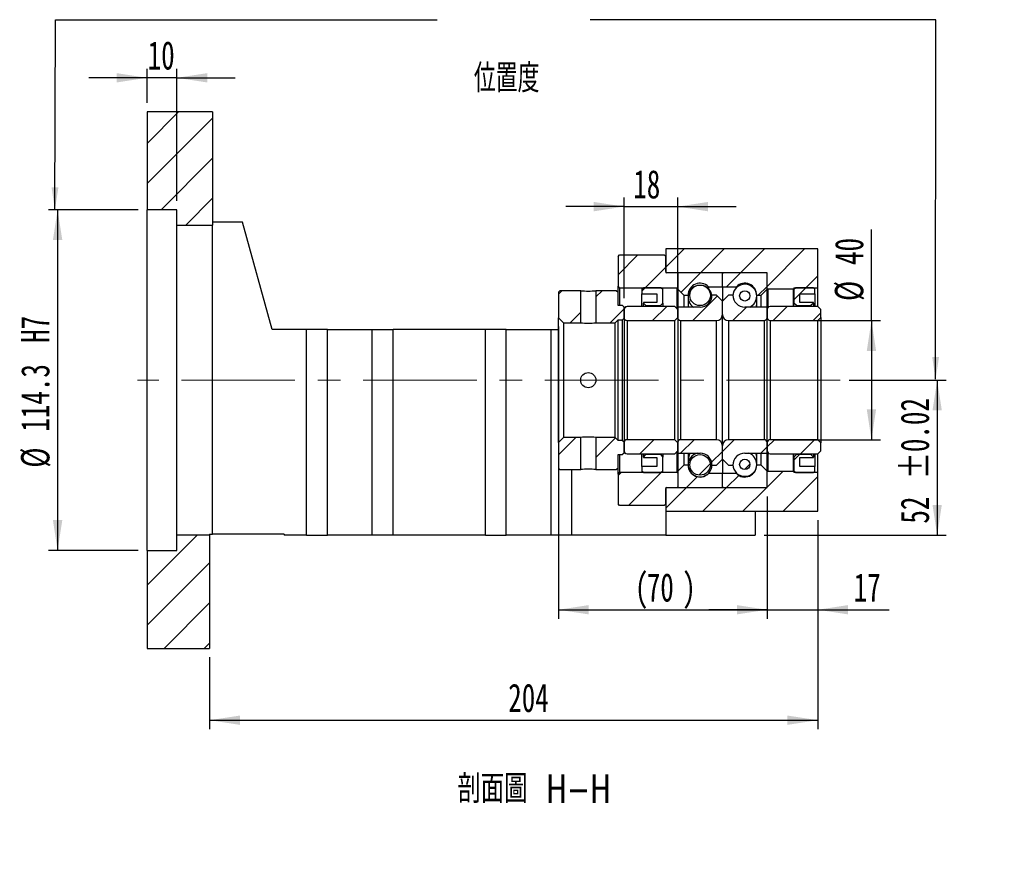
# Model space of a CAD drawing. Header units: millimetres. Extents: x 20 to 287, y 0 to 208.
# Tile 4 of 5: x 177 to 287, y 0 to 93. Entities that reach past the tile are written whole.
import ezdxf

# ---------------------------------------------------------------- set-up
doc = ezdxf.new("R2010")
doc.units = ezdxf.units.MM
doc.linetypes.add('CENTERX2', pattern=[20.32, 12.7, -2.54, 2.54, -2.54])
doc.layers.add('圖層0', color=7, linetype='Continuous')
doc.styles.add('SLDTEXTSTYLE0', font='TXT', dxfattribs={"width": 0.7})
doc.styles.add('SLDTEXTSTYLE1', font='TXT', dxfattribs={"width": 0.7, "bigfont": 'bigfont'})
doc.styles.add('SLDTEXTSTYLE4', font='TXT', dxfattribs={"width": 0.75, "bigfont": 'bigfont'})
doc.dimstyles.new('SLDDIMSTYLE3', dxfattribs={"dimtxt": 3.389974, "dimasz": 2.5, "dimexe": 0, "dimexo": 0.0625, "dimgap": 0.847493, "dimtad": 1, "dimlfac": 3, "dimrnd": 1e-09, "dimzin": 12, "dimdsep": 46, "dimtxsty": 'SLDTEXTSTYLE0', "dimsah": 1, "dimcen": 0.09, "dimadec": 0, "dimazin": 3, "dimtfac": 1, "dimtofl": 0, "dimtmove": 0, "dimatfit": 3, "dimfxl": 0, "dimfrac": 2, "dimtolj": 1, "dimtzin": 12, "dimarcsym": 0})
doc.dimstyles.new('SLDDIMSTYLE4', dxfattribs={"dimtxt": 3.389974, "dimasz": 2.5, "dimexe": 0, "dimexo": 0.0625, "dimgap": 0.847493, "dimtad": 1, "dimlfac": 3, "dimrnd": 1e-09, "dimzin": 12, "dimdsep": 46, "dimtxsty": 'SLDTEXTSTYLE0', "dimsah": 1, "dimcen": 0.09, "dimadec": 0, "dimazin": 3, "dimtfac": 1, "dimtmove": 0, "dimatfit": 0, "dimfxl": 0, "dimfrac": 2, "dimtolj": 1, "dimtzin": 12, "dimarcsym": 0})
doc.dimstyles.new('SLDDIMSTYLE5', dxfattribs={"dimtxt": 3.389974, "dimasz": 2.5, "dimexe": 0, "dimexo": 0.0625, "dimgap": 0.847493, "dimtad": 1, "dimdec": 1, "dimlfac": 3, "dimrnd": 1e-09, "dimzin": 12, "dimdsep": 46, "dimtxsty": 'SLDTEXTSTYLE0', "dimsah": 1, "dimcen": 0.09, "dimadec": 0, "dimazin": 3, "dimtfac": 1, "dimtdec": 1, "dimtofl": 0, "dimtmove": 0, "dimatfit": 3, "dimfxl": 0, "dimfrac": 2, "dimtolj": 1, "dimarcsym": 0})
doc.dimstyles.new('SLDDIMSTYLE6', dxfattribs={"dimtxt": 3.389974, "dimasz": 2.5, "dimexe": 0, "dimexo": 0.0625, "dimgap": 0.847493, "dimtad": 1, "dimlfac": 3, "dimrnd": 1e-09, "dimzin": 12, "dimdsep": 46, "dimtxsty": 'SLDTEXTSTYLE0', "dimsah": 1, "dimcen": 0.09, "dimadec": 0, "dimazin": 3, "dimtol": 1, "dimtp": 0.02, "dimtm": 0.02, "dimtfac": 1, "dimtofl": 0, "dimtmove": 0, "dimatfit": 3, "dimfxl": 0, "dimfrac": 2, "dimtolj": 1, "dimarcsym": 0})

# ---------------------------------------------------------------- blocks, each defined once
blk = doc.blocks.new('_D_12')
at = {"layer": '圖層0', "color": 7}
for p, q in [((191.53, 83.82), (191.53, 87.62)), ((194.87, 72.87), (194.87, 87.62)), ((191.53, 86.62), (185.02, 86.62)), ((194.87, 86.62), (191.53, 86.62)), ((194.87, 86.62), (201.39, 86.62))]:
    blk.add_line(p, q, dxfattribs=at)
for points in [[(191.53, 86.62), (188.14, 87.14), (188.14, 86.1)], [(194.87, 86.62), (198.26, 86.1), (198.26, 87.14)]]:
    blk.add_solid(points, dxfattribs=at)
at = {"layer": '圖層0', "color": 7, "insert": (191.6, 90.72), "char_height": 3.175, "attachment_point": 1, "style": 'SLDTEXTSTYLE0'}
blk.add_mtext('10', dxfattribs=at)
blk = doc.blocks.new('_D_13')
at = {"layer": '圖層0', "color": 7}
for p, q in [((190.53, 71.87), (180.53, 71.87)), ((181.53, 71.87), (181.53, 33.77)), ((190.53, 33.77), (180.53, 33.77))]:
    blk.add_line(p, q, dxfattribs=at)
for points in [[(181.53, 71.87), (181.01, 68.48), (182.06, 68.48)], [(181.53, 33.77), (182.06, 37.16), (181.01, 37.16)]]:
    blk.add_solid(points, dxfattribs=at)
at = {"layer": '圖層0', "color": 7, "char_height": 3.175, "attachment_point": 1, "rotation": 90, "style": 'SLDTEXTSTYLE0'}
for s, insert in [('H7', (177.44, 56.98)), ('114.3', (177.44, 47.05)), ('%%c', (177.44, 43.03))]:
    blk.add_mtext(s, dxfattribs=dict(at, insert=insert))
blk = doc.blocks.new('_D_14')
at = {"layer": '圖層0', "color": 7}
for p, q in [((266.53, 37.15), (266.53, 13.79)), ((198.53, 21.82), (198.53, 13.79)), ((198.53, 14.79), (266.53, 14.79))]:
    blk.add_line(p, q, dxfattribs=at)
for points in [[(198.53, 14.79), (201.92, 14.27), (201.92, 15.31)], [(266.53, 14.79), (263.14, 15.31), (263.14, 14.27)]]:
    blk.add_solid(points, dxfattribs=at)
at = {"layer": '圖層0', "color": 7, "insert": (231.92, 18.88), "char_height": 3.175, "attachment_point": 1, "style": 'SLDTEXTSTYLE0'}
blk.add_mtext('204', dxfattribs=at)
blk = doc.blocks.new('_D_15')
at = {"layer": '圖層0', "color": 7}
for p, q in [((237.53, 58.8), (237.53, 26.14)), ((260.87, 39.82), (260.87, 26.14)), ((237.53, 27.14), (260.87, 27.14))]:
    blk.add_line(p, q, dxfattribs=at)
for points in [[(237.53, 27.14), (240.92, 26.62), (240.92, 27.66)], [(260.87, 27.14), (257.48, 27.66), (257.48, 26.62)]]:
    blk.add_solid(points, dxfattribs=at)
at = {"layer": '圖層0', "color": 7, "attachment_point": 1, "style": 'SLDTEXTSTYLE0'}
for s, insert, char_height in [('(', (246.08, 31.23), 3.17), ('70', (247.41, 31.23), 3.175), (')', (251.38, 31.23), 3.17)]:
    blk.add_mtext(s, dxfattribs=dict(at, insert=insert, char_height=char_height))
blk = doc.blocks.new('_D_16')
at = {"layer": '圖層0', "color": 7}
for p, q in [((260.87, 39.82), (260.87, 26.14)), ((266.53, 37.15), (266.53, 26.14)), ((260.87, 27.14), (254.35, 27.14)), ((260.87, 27.14), (266.53, 27.14)), ((266.53, 27.14), (274.52, 27.14))]:
    blk.add_line(p, q, dxfattribs=at)
for points in [[(260.87, 27.14), (257.48, 27.66), (257.48, 26.62)], [(266.53, 27.14), (269.92, 26.62), (269.92, 27.66)]]:
    blk.add_solid(points, dxfattribs=at)
at = {"layer": '圖層0', "color": 7, "insert": (270.54, 31.23), "char_height": 3.175, "attachment_point": 1, "style": 'SLDTEXTSTYLE0'}
blk.add_mtext('17', dxfattribs=at)
blk = doc.blocks.new('_D_17')
at = {"layer": '圖層0', "color": 7}
for p, q in [((272.53, 59.48), (272.53, 69.67)), ((261.53, 59.48), (273.53, 59.48)), ((272.53, 59.48), (272.53, 46.15)), ((261.53, 46.15), (273.53, 46.15))]:
    blk.add_line(p, q, dxfattribs=at)
for points in [[(272.53, 59.48), (272.01, 56.09), (273.05, 56.09)], [(272.53, 46.15), (273.05, 49.54), (272.01, 49.54)]]:
    blk.add_solid(points, dxfattribs=at)
at = {"layer": '圖層0', "color": 7, "char_height": 3.175, "attachment_point": 1, "rotation": 90, "style": 'SLDTEXTSTYLE0'}
for s, insert in [('40', (268.44, 65.69)), ('%%c', (268.44, 61.67))]:
    blk.add_mtext(s, dxfattribs=dict(at, insert=insert))
blk = doc.blocks.new('_D_18')
at = {"layer": '圖層0', "color": 7}
for p, q in [((270.04, 52.82), (280.88, 52.82)), ((279.88, 52.82), (279.88, 35.48)), ((260.53, 35.48), (280.88, 35.48))]:
    blk.add_line(p, q, dxfattribs=at)
for points in [[(279.88, 52.82), (279.36, 49.43), (280.4, 49.43)], [(279.88, 35.48), (280.4, 38.87), (279.36, 38.87)]]:
    blk.add_solid(points, dxfattribs=at)
at = {"layer": '圖層0', "color": 7, "char_height": 3.175, "attachment_point": 1, "rotation": 90, "style": 'SLDTEXTSTYLE0'}
for s, insert in [('±0.02', (275.79, 41.74)), ('52', (275.79, 36.77))]:
    blk.add_mtext(s, dxfattribs=dict(at, insert=insert))
blk = doc.blocks.new('_D_19')
at = {"layer": '圖層0', "color": 7}
for p, q in [((244.87, 61.98), (244.87, 73.22)), ((250.87, 61.98), (250.87, 73.22)), ((244.87, 72.22), (238.35, 72.22)), ((244.87, 72.22), (250.87, 72.22)), ((250.87, 72.22), (257.39, 72.22))]:
    blk.add_line(p, q, dxfattribs=at)
for points in [[(244.87, 72.22), (241.48, 72.74), (241.48, 71.69)], [(250.87, 72.22), (254.26, 71.69), (254.26, 72.74)]]:
    blk.add_solid(points, dxfattribs=at)
at = {"layer": '圖層0', "color": 7, "insert": (245.9, 76.31), "char_height": 3.175, "attachment_point": 1, "style": 'SLDTEXTSTYLE0'}
blk.add_mtext('18', dxfattribs=at)

msp = doc.modelspace()

# ---------------------------------------------------------------- hatches: boundary and pattern name
at = {"layer": '圖層0', "linetype": 'Continuous', "lineweight": 18}
h = msp.add_hatch(dxfattribs=at)
h.set_pattern_fill('ANSI31', color=256, style=0)
h.paths.add_polyline_path([(198.8683, 70.1487), (198.8683, 82.8154), (191.535, 82.8154), (191.535, 71.8654), (194.8683, 71.8654), (194.8683, 70.1487)], flags=0)
h = msp.add_hatch(dxfattribs=at)
h.set_pattern_fill('ANSI31', color=256, style=0)
h.paths.add_polyline_path([(260.8683, 64.8154), (260.8683, 63.0487), (260.935, 62.9821), (263.8016, 62.9821), (263.8683, 63.0487), (263.8683, 63.1487), (266.535, 63.1487), (266.535, 67.4821), (249.535, 67.4821), (249.535, 64.8154)], flags=0)
h = msp.add_hatch(dxfattribs=at)
h.set_pattern_fill('ANSI31', color=256, style=0)
edge = h.paths.add_edge_path(flags=0)
edge.add_line((244.3683, 66.8154), (244.2016, 66.6487))
edge.add_line((244.2016, 66.6487), (244.2016, 63.3154))
edge.add_line((244.2016, 63.3154), (244.3683, 63.1487))
edge.add_line((244.3683, 63.1487), (250.8183, 63.1487))
edge.add_line((250.8183, 63.1487), (250.9183, 63.2487))
edge.add_line((250.9183, 63.2487), (250.9183, 64.7154))
edge.add_line((250.9183, 64.7154), (250.8183, 64.8154))
edge.add_line((250.8183, 64.8154), (249.6683, 64.8154))
edge.add_arc((249.6683, 64.9487), 0.1333, 180, 270, ccw=False)
edge.add_line((249.535, 64.9487), (249.535, 66.6487))
edge.add_line((249.535, 66.6487), (249.3683, 66.8154))
edge.add_line((249.3683, 66.8154), (244.3683, 66.8154))
h = msp.add_hatch(dxfattribs=at)
h.set_pattern_fill('ANSI31', color=256, style=0)
edge = h.paths.add_edge_path(flags=0)
edge.add_line((255.7683, 64.8154), (250.9683, 64.8154))
edge.add_arc((250.9683, 64.7154), 0.1, 90, 180)
edge.add_line((250.8683, 64.7154), (250.8683, 62.9821))
edge.add_line((250.8683, 62.9821), (251.535, 62.3154))
edge.add_line((251.535, 62.3154), (252.035, 62.3154))
edge.add_arc((253.3683, 62.3154), 1.3333, 45.438688, 180, ccw=False)
edge.add_line((254.3039, 63.2654), (255.8683, 63.2654))
edge.add_line((255.8683, 63.2654), (255.8683, 64.7154))
edge.add_arc((255.7683, 64.7154), 0.1, 0, 90)
h = msp.add_hatch(dxfattribs=at)
h.set_pattern_fill('ANSI31', color=256, style=0)
edge = h.paths.add_edge_path(flags=0)
edge.add_line((260.8683, 62.9821), (260.8683, 64.7154))
edge.add_arc((260.7683, 64.7154), 0.1, 0, 90)
edge.add_line((260.7683, 64.8154), (255.9683, 64.8154))
edge.add_arc((255.9683, 64.7154), 0.1, 90, 180)
edge.add_line((255.8683, 64.7154), (255.8683, 63.2654))
edge.add_line((255.8683, 63.2654), (257.4327, 63.2654))
edge.add_arc((258.3683, 62.3154), 1.3333, 0, 134.561312, ccw=False)
edge.add_line((259.7016, 62.3154), (260.2016, 62.3154))
edge.add_line((260.2016, 62.3154), (260.8683, 62.9821))
h = msp.add_hatch(dxfattribs=at)
h.set_pattern_fill('ANSI31', color=256, style=0)
h.paths.add_polyline_path([(237.7016, 62.8154), (237.535, 62.6487), (237.535, 59.7987), (238.1016, 59.2321), (240.0183, 59.2321), (240.0183, 62.8154)], flags=0)
h = msp.add_hatch(dxfattribs=at)
h.set_pattern_fill('ANSI31', color=256, style=0)
h.paths.add_polyline_path([(244.8683, 60.982), (244.7016, 61.1487), (244.2016, 61.1487), (244.2016, 62.6487), (244.035, 62.8154), (241.7183, 62.8154), (241.7183, 59.2321), (243.8683, 59.2321), (244.2016, 59.5654), (244.7016, 59.5654), (244.8683, 59.732)], flags=0)
h = msp.add_hatch(dxfattribs=at)
h.set_pattern_fill('ANSI31', color=256, style=0)
h.paths.add_polyline_path([(248.535, 62.482), (248.535, 61.4821), (247.035, 61.4821), (247.035, 61.4154), (247.3016, 61.1487), (248.935, 61.1487), (249.2016, 61.4154), (249.2016, 62.9821), (249.035, 63.1487), (247.035, 63.1487), (246.8683, 62.9821), (246.8683, 62.482)], flags=0)
h = msp.add_hatch(dxfattribs=at)
h.set_pattern_fill('ANSI31', color=256, style=0)
edge = h.paths.add_edge_path(flags=0)
edge.add_arc((253.3683, 62.2912), 1.1484, 0, 360)
h = msp.add_hatch(dxfattribs=at)
h.set_pattern_fill('ANSI31', color=256, style=0)
edge = h.paths.add_edge_path(flags=0)
edge.add_arc((258.3683, 62.239), 0.5771, 0, 360)
h = msp.add_hatch(dxfattribs=at)
h.set_pattern_fill('ANSI31', color=256, style=0)
h.paths.add_polyline_path([(266.035, 61.4154), (266.035, 61.4821), (264.535, 61.4821), (264.535, 62.482), (266.2016, 62.482), (266.2016, 62.9821), (266.035, 63.1487), (264.035, 63.1487), (263.8683, 62.9821), (263.8683, 61.4154), (264.135, 61.1487), (265.7683, 61.1487)], flags=0)
h = msp.add_hatch(dxfattribs=at)
h.set_pattern_fill('ANSI31', color=256, style=0)
edge = h.paths.add_edge_path(flags=0)
edge.add_line((255.8683, 60.1487), (255.8683, 61.6487))
edge.add_line((255.8683, 61.6487), (255.2016, 62.3154))
edge.add_line((255.2016, 62.3154), (254.7016, 62.3154))
edge.add_arc((253.3683, 62.3154), 1.3333, 270, 360, ccw=False)
edge.add_line((253.3683, 60.9821), (250.8683, 60.982))
edge.add_line((250.8683, 60.982), (250.8683, 59.8154))
edge.add_arc((251.2016, 59.8154), 0.3333, 180, 270)
edge.add_line((251.2016, 59.4821), (255.2016, 59.4821))
edge.add_arc((255.2016, 60.1487), 0.6667, 270, 360)
h = msp.add_hatch(dxfattribs=at)
h.set_pattern_fill('ANSI31', color=256, style=0)
edge = h.paths.add_edge_path(flags=0)
edge.add_line((257.035, 62.3154), (256.535, 62.3154))
edge.add_line((256.535, 62.3154), (255.8683, 61.6487))
edge.add_line((255.8683, 61.6487), (255.8683, 60.1487))
edge.add_arc((256.535, 60.1487), 0.6667, 180, 270)
edge.add_line((256.535, 59.4821), (260.535, 59.4821))
edge.add_arc((260.535, 59.8154), 0.3333, 270, 360)
edge.add_line((260.8683, 59.8154), (260.8683, 60.9821))
edge.add_line((260.8683, 60.9821), (258.3683, 60.9821))
edge.add_arc((258.3683, 62.3154), 1.3333, 180, 270, ccw=False)
h = msp.add_hatch(dxfattribs=at)
h.set_pattern_fill('ANSI31', color=256, style=0)
edge = h.paths.add_edge_path(flags=0)
edge.add_line((250.535, 59.4821), (250.8683, 59.8154))
edge.add_line((250.8683, 59.8154), (250.8683, 60.7154))
edge.add_line((250.8683, 60.7154), (250.535, 61.0487))
edge.add_line((250.535, 61.0487), (245.2016, 61.0487))
edge.add_arc((245.2016, 60.7154), 0.3333, 90, 180)
edge.add_line((244.8683, 60.7154), (244.8683, 59.8154))
edge.add_arc((245.2016, 59.8154), 0.3333, 180, 270)
edge.add_line((245.2016, 59.4821), (250.535, 59.4821))
h = msp.add_hatch(dxfattribs=at)
h.set_pattern_fill('ANSI31', color=256, style=0)
edge = h.paths.add_edge_path(flags=0)
edge.add_line((266.535, 59.4821), (266.8683, 59.8154))
edge.add_line((266.8683, 59.8154), (266.8683, 60.7154))
edge.add_line((266.8683, 60.7154), (266.535, 61.0487))
edge.add_line((266.535, 61.0487), (261.2016, 61.0487))
edge.add_arc((261.2016, 60.7154), 0.3333, 90, 180)
edge.add_line((260.8683, 60.7154), (260.8683, 59.8154))
edge.add_arc((261.2016, 59.8154), 0.3333, 180, 270)
edge.add_line((261.2016, 59.4821), (266.535, 59.4821))
h = msp.add_hatch(dxfattribs=at)
h.set_pattern_fill('ANSI31', color=256, style=0)
h.paths.add_polyline_path([(237.535, 42.9821), (237.7016, 42.8154), (240.0183, 42.8154), (240.0183, 46.3987), (238.1016, 46.3987), (237.535, 45.832)], flags=0)
h = msp.add_hatch(dxfattribs=at)
h.set_pattern_fill('ANSI31', color=256, style=0)
h.paths.add_polyline_path([(244.2016, 42.9821), (244.2016, 44.4821), (244.7016, 44.4821), (244.8683, 44.6487), (244.8683, 45.8987), (244.7016, 46.0654), (244.2016, 46.0654), (243.8683, 46.3987), (241.7183, 46.3987), (241.7183, 42.8154), (244.035, 42.8154)], flags=0)
h = msp.add_hatch(dxfattribs=at)
h.set_pattern_fill('ANSI31', color=256, style=0)
edge = h.paths.add_edge_path(flags=0)
edge.add_line((250.8683, 45.8154), (250.535, 46.1487))
edge.add_line((250.535, 46.1487), (245.2016, 46.1487))
edge.add_arc((245.2016, 45.8154), 0.3333, 90, 180)
edge.add_line((244.8683, 45.8154), (244.8683, 44.9154))
edge.add_arc((245.2016, 44.9154), 0.3333, 180, 270)
edge.add_line((245.2016, 44.5821), (250.535, 44.5821))
edge.add_line((250.535, 44.5821), (250.8683, 44.9154))
edge.add_line((250.8683, 44.9154), (250.8683, 45.8154))
h = msp.add_hatch(dxfattribs=at)
h.set_pattern_fill('ANSI31', color=256, style=0)
edge = h.paths.add_edge_path(flags=0)
edge.add_line((254.7016, 43.3154), (255.2016, 43.3154))
edge.add_line((255.2016, 43.3154), (255.8683, 43.9821))
edge.add_line((255.8683, 43.9821), (255.8683, 45.4821))
edge.add_arc((255.2016, 45.4821), 0.6667, 0, 90)
edge.add_line((255.2016, 46.1487), (251.2016, 46.1487))
edge.add_arc((251.2016, 45.8154), 0.3333, 90, 180)
edge.add_line((250.8683, 45.8154), (250.8683, 44.6487))
edge.add_line((250.8683, 44.6487), (253.3683, 44.6487))
edge.add_arc((253.3683, 43.3154), 1.3333, 0, 90, ccw=False)
h = msp.add_hatch(dxfattribs=at)
h.set_pattern_fill('ANSI31', color=256, style=0)
edge = h.paths.add_edge_path(flags=0)
edge.add_line((255.8683, 45.4821), (255.8683, 43.9821))
edge.add_line((255.8683, 43.9821), (256.535, 43.3154))
edge.add_line((256.535, 43.3154), (257.035, 43.3154))
edge.add_arc((258.3683, 43.3154), 1.3333, 90, 180, ccw=False)
edge.add_line((258.3683, 44.6487), (260.8683, 44.6487))
edge.add_line((260.8683, 44.6487), (260.8683, 45.8154))
edge.add_arc((260.535, 45.8154), 0.3333, 0, 90)
edge.add_line((260.535, 46.1487), (256.535, 46.1487))
edge.add_arc((256.535, 45.4821), 0.6667, 90, 180)
h = msp.add_hatch(dxfattribs=at)
h.set_pattern_fill('ANSI31', color=256, style=0)
edge = h.paths.add_edge_path(flags=0)
edge.add_line((266.8683, 45.8154), (266.535, 46.1487))
edge.add_line((266.535, 46.1487), (261.2016, 46.1487))
edge.add_arc((261.2016, 45.8154), 0.3333, 90, 180)
edge.add_line((260.8683, 45.8154), (260.8683, 44.9154))
edge.add_arc((261.2016, 44.9154), 0.3333, 180, 270)
edge.add_line((261.2016, 44.5821), (266.535, 44.5821))
edge.add_line((266.535, 44.5821), (266.8683, 44.9154))
edge.add_line((266.8683, 44.9154), (266.8683, 45.8154))
h = msp.add_hatch(dxfattribs=at)
h.set_pattern_fill('ANSI31', color=256, style=0)
h.paths.add_polyline_path([(247.035, 44.2154), (247.035, 44.1487), (248.535, 44.1487), (248.535, 43.1487), (246.8683, 43.1487), (246.8683, 42.6487), (247.035, 42.4821), (249.035, 42.4821), (249.2016, 42.6487), (249.2016, 44.2154), (248.935, 44.4821), (247.3016, 44.4821)], flags=0)
h = msp.add_hatch(dxfattribs=at)
h.set_pattern_fill('ANSI31', color=256, style=0)
edge = h.paths.add_edge_path(flags=0)
edge.add_arc((253.3683, 43.3396), 1.1484, 0, 360)
h = msp.add_hatch(dxfattribs=at)
h.set_pattern_fill('ANSI31', color=256, style=0)
h.paths.add_polyline_path([(264.535, 43.1487), (264.535, 44.1487), (266.035, 44.1487), (266.035, 44.2154), (265.7683, 44.4821), (264.135, 44.4821), (263.8683, 44.2154), (263.8683, 42.6487), (264.035, 42.4821), (266.035, 42.4821), (266.2016, 42.6487), (266.2016, 43.1487)], flags=0)
h = msp.add_hatch(dxfattribs=at)
h.set_pattern_fill('ANSI31', color=256, style=0)
edge = h.paths.add_edge_path(flags=0)
edge.add_line((250.8683, 42.6487), (250.8683, 40.9154))
edge.add_arc((250.9683, 40.9154), 0.1, 180, 270)
edge.add_line((250.9683, 40.8154), (255.7683, 40.8154))
edge.add_arc((255.7683, 40.9154), 0.1, 270, 360)
edge.add_line((255.8683, 40.9154), (255.8683, 42.3654))
edge.add_line((255.8683, 42.3654), (254.3039, 42.3654))
edge.add_arc((253.3683, 43.3154), 1.3333, 180, 314.561312, ccw=False)
edge.add_line((252.035, 43.3154), (251.535, 43.3154))
edge.add_line((251.535, 43.3154), (250.8683, 42.6487))
h = msp.add_hatch(dxfattribs=at)
h.set_pattern_fill('ANSI31', color=256, style=0)
edge = h.paths.add_edge_path(flags=0)
edge.add_line((255.9683, 40.8154), (260.7683, 40.8154))
edge.add_arc((260.7683, 40.9154), 0.1, 270, 360)
edge.add_line((260.8683, 40.9154), (260.8683, 42.6487))
edge.add_line((260.8683, 42.6487), (260.2016, 43.3154))
edge.add_line((260.2016, 43.3154), (259.7016, 43.3154))
edge.add_arc((258.3683, 43.3154), 1.3333, 225.438688, 360, ccw=False)
edge.add_line((257.4327, 42.3654), (255.8683, 42.3654))
edge.add_line((255.8683, 42.3654), (255.8683, 40.9154))
edge.add_arc((255.9683, 40.9154), 0.1, 180, 270)
h = msp.add_hatch(dxfattribs=at)
h.set_pattern_fill('ANSI31', color=256, style=0)
edge = h.paths.add_edge_path(flags=0)
edge.add_arc((258.3683, 43.3917), 0.5771, 0, 360)
h = msp.add_hatch(dxfattribs=at)
h.set_pattern_fill('ANSI31', color=256, style=0)
edge = h.paths.add_edge_path(flags=0)
edge.add_line((244.2016, 38.9821), (244.3683, 38.8154))
edge.add_line((244.3683, 38.8154), (249.3683, 38.8154))
edge.add_line((249.3683, 38.8154), (249.535, 38.9821))
edge.add_line((249.535, 38.9821), (249.535, 40.682))
edge.add_arc((249.6683, 40.682), 0.1333, 90, 180, ccw=False)
edge.add_line((249.6683, 40.8154), (250.8183, 40.8154))
edge.add_line((250.8183, 40.8154), (250.9183, 40.9154))
edge.add_line((250.9183, 40.9154), (250.9183, 42.3821))
edge.add_line((250.9183, 42.3821), (250.8183, 42.4821))
edge.add_line((250.8183, 42.4821), (244.3683, 42.4821))
edge.add_line((244.3683, 42.4821), (244.2016, 42.3154))
edge.add_line((244.2016, 42.3154), (244.2016, 38.9821))
h = msp.add_hatch(dxfattribs=at)
h.set_pattern_fill('ANSI31', color=256, style=0)
h.paths.add_polyline_path([(260.8683, 42.5821), (260.8683, 40.8154), (249.535, 40.8154), (249.535, 38.1487), (266.535, 38.1487), (266.535, 42.4821), (263.8683, 42.4821), (263.8683, 42.5821), (263.8016, 42.6487), (260.935, 42.6487)], flags=0)
h = msp.add_hatch(dxfattribs=at)
h.set_pattern_fill('ANSI31', color=256, style=0)
h.paths.add_polyline_path([(191.535, 33.7654), (191.535, 22.8154), (198.535, 22.8154), (198.535, 35.482), (194.8683, 35.482), (194.8683, 33.7654)], flags=0)

# ---------------------------------------------------------------- linework, layer by layer
at = {"color": 7, "linetype": 'Continuous', "lineweight": 25}
for p, q in [((191.535, 82.8154), (191.535, 71.8654)), ((198.8683, 82.8154), (191.535, 82.8154)), ((198.8683, 82.8154), (198.8683, 70.1487)), ((194.8683, 71.8654), (191.535, 71.8654)), ((191.535, 33.7654), (191.535, 71.8654)), ((194.8683, 70.1487), (194.8683, 71.8654)), ((202.2016, 70.482), (198.8683, 70.482)), ((205.535, 58.4821), (202.2016, 70.482)), ((194.8683, 70.1487), (198.8683, 70.1487)), ((194.8683, 35.482), (194.8683, 70.1487)), ((198.8683, 35.5821), (198.8683, 70.1487)), ((249.535, 67.4821), (249.535, 64.8154)), ((266.535, 67.4821), (249.535, 67.4821)), ((266.535, 63.1487), (266.535, 67.4821)), ((244.2016, 66.6487), (244.3683, 66.8154)), ((244.2016, 66.6487), (244.2016, 63.3154)), ((244.3683, 66.8154), (249.3683, 66.8154)), ((249.3683, 66.8154), (249.535, 66.6487)), ((249.535, 64.9487), (249.535, 66.6487)), ((260.8683, 64.8154), (249.535, 64.8154)), ((250.8183, 64.8154), (249.6683, 64.8154)), ((250.8183, 64.8154), (250.9183, 64.7154)), ((250.8683, 64.7154), (250.8683, 62.9821)), ((250.9183, 63.2487), (250.9183, 64.7154)), ((255.7683, 64.8154), (250.9683, 64.8154)), ((255.8683, 63.2654), (255.8683, 64.7154)), ((260.7683, 64.8154), (255.9683, 64.8154)), ((260.8683, 63.0487), (260.8683, 64.8154)), ((260.8683, 62.9821), (260.8683, 64.7154)), ((237.535, 62.6487), (237.7016, 62.8154)), ((240.0183, 62.8154), (237.7016, 62.8154)), ((240.0183, 59.2321), (240.0183, 62.8154)), ((241.7183, 62.8154), (241.7183, 59.2321)), ((244.035, 62.8154), (241.7183, 62.8154)), ((244.035, 62.8154), (244.2016, 62.6487)), ((244.3683, 63.1487), (244.2016, 63.3154)), ((244.2016, 62.6487), (244.2016, 63.3154)), ((244.3683, 63.1487), (250.8183, 63.1487)), ((244.3683, 63.1487), (244.3683, 61.1487)), ((246.8683, 62.9821), (247.035, 63.1487)), ((246.8683, 62.9821), (246.8683, 62.482)), ((249.035, 63.1487), (247.035, 63.1487)), ((249.035, 63.1487), (249.2016, 62.9821)), ((249.2016, 61.4154), (249.2016, 62.9821)), ((250.9183, 63.2487), (250.8183, 63.1487)), ((250.8183, 60.7654), (250.8183, 63.1487)), ((250.8683, 62.9821), (251.535, 62.3154)), ((250.8683, 62.9821), (250.8683, 60.982)), ((254.3039, 63.2654), (255.8683, 63.2654)), ((254.3039, 63.2654), (254.3039, 63.0482)), ((255.8683, 63.2654), (255.8683, 61.6487)), ((255.8683, 63.2654), (257.4327, 63.2654)), ((257.4327, 63.146), (257.4327, 63.2654)), ((260.2016, 62.3154), (260.8683, 62.9821)), ((260.935, 62.9821), (260.8683, 63.0487)), ((260.8683, 60.982), (260.8683, 62.9821)), ((263.8016, 62.9821), (260.935, 62.9821)), ((260.935, 62.9821), (260.935, 60.9154)), ((263.8683, 63.0487), (263.8016, 62.9821)), ((263.8016, 61.0487), (263.8016, 62.9821)), ((263.8683, 63.1487), (266.535, 63.1487)), ((263.8683, 63.1487), (263.8683, 63.0487)), ((263.8683, 62.9821), (264.035, 63.1487)), ((263.8683, 63.0487), (263.8683, 62.9821)), ((263.8683, 62.9821), (263.8683, 61.4154)), ((266.035, 63.1487), (264.035, 63.1487)), ((266.035, 63.1487), (266.2016, 62.9821)), ((266.2016, 62.482), (266.2016, 62.9821)), ((266.535, 61.0487), (266.535, 63.1487)), ((237.535, 62.6487), (237.535, 59.7987)), ((244.2016, 61.1487), (244.2016, 62.6487)), ((246.8683, 62.482), (248.535, 62.482)), ((246.8683, 61.0487), (246.8683, 62.482)), ((248.535, 62.482), (248.535, 61.4821)), ((251.535, 62.3154), (252.035, 62.3154)), ((251.535, 62.3154), (251.535, 60.982)), ((252.035, 62.3154), (252.035, 60.982)), ((255.2016, 62.3154), (254.7016, 62.3154)), ((255.8683, 61.6487), (255.2016, 62.3154)), ((256.535, 62.3154), (255.8683, 61.6487)), ((257.035, 62.3154), (256.535, 62.3154)), ((259.7016, 62.3154), (260.2016, 62.3154)), ((259.7016, 60.982), (259.7016, 62.3154)), ((260.2016, 60.982), (260.2016, 62.3154)), ((264.535, 62.482), (266.2016, 62.482)), ((264.535, 61.4821), (264.535, 62.482)), ((266.2016, 62.482), (266.2016, 61.0487)), ((244.7016, 61.1487), (244.2016, 61.1487)), ((244.7016, 61.1487), (244.8683, 60.982)), ((244.8683, 59.732), (244.8683, 60.982)), ((244.8683, 60.7154), (244.8683, 59.8154)), ((250.535, 61.0487), (245.2016, 61.0487)), ((247.035, 61.4821), (247.035, 61.4154)), ((248.535, 61.4821), (247.035, 61.4821)), ((247.3016, 61.1487), (247.035, 61.4154)), ((247.035, 61.0487), (247.035, 61.4154)), ((247.3016, 61.1487), (248.935, 61.1487)), ((247.3016, 61.1487), (247.3016, 61.0487)), ((249.2016, 61.4154), (248.935, 61.1487)), ((248.935, 61.0487), (248.935, 61.1487)), ((249.2016, 61.4154), (249.2016, 61.0487)), ((250.535, 61.0487), (250.8683, 60.7154)), ((250.8683, 60.982), (250.8683, 59.8154)), ((253.3683, 60.982), (250.8683, 60.982)), ((250.8683, 59.8154), (250.8683, 60.7154)), ((255.8683, 60.1487), (255.8683, 61.6487)), ((260.8683, 60.982), (258.3683, 60.982)), ((260.8683, 59.8154), (260.8683, 60.982)), ((260.8683, 60.7154), (260.8683, 59.8154)), ((266.535, 61.0487), (261.2016, 61.0487)), ((264.135, 61.1487), (263.8683, 61.4154)), ((263.8683, 61.0487), (263.8683, 61.4154)), ((264.135, 61.1487), (265.7683, 61.1487)), ((264.135, 61.1487), (264.135, 61.0487)), ((266.035, 61.4821), (264.535, 61.4821)), ((266.035, 61.4154), (265.7683, 61.1487)), ((265.7683, 61.0487), (265.7683, 61.1487)), ((266.035, 61.4154), (266.035, 61.4821)), ((266.035, 61.4154), (266.035, 61.0487)), ((266.535, 61.0487), (266.8683, 60.7154)), ((266.8683, 59.8154), (266.8683, 60.7154)), ((237.535, 45.832), (237.535, 59.7987)), ((238.1016, 59.2321), (237.535, 59.7987)), ((244.2016, 59.5654), (243.8683, 59.2321)), ((244.2016, 59.5654), (244.7016, 59.5654)), ((244.2016, 46.0654), (244.2016, 59.5654)), ((244.8683, 59.732), (244.7016, 59.5654)), ((244.7016, 46.0654), (244.7016, 59.5654)), ((244.8683, 59.732), (244.8683, 45.8987)), ((245.2016, 59.4821), (250.535, 59.4821)), ((245.2016, 59.4821), (245.2016, 46.1487)), ((250.8683, 59.8154), (250.535, 59.4821)), ((250.535, 46.1487), (250.535, 59.4821)), ((250.8683, 59.8154), (250.8683, 45.8154)), ((251.2016, 59.4821), (255.2016, 59.4821)), ((251.2016, 46.1487), (251.2016, 59.4821)), ((255.2016, 46.1487), (255.2016, 59.4821)), ((255.8683, 45.4821), (255.8683, 60.1487)), ((256.535, 59.4821), (260.535, 59.4821)), ((256.535, 59.4821), (256.535, 46.1487)), ((260.535, 59.4821), (260.535, 46.1487)), ((260.8683, 45.8154), (260.8683, 59.8154)), ((261.2016, 59.4821), (266.535, 59.4821)), ((261.2016, 59.4821), (261.2016, 46.1487)), ((266.8683, 59.8154), (266.535, 59.4821)), ((266.535, 46.1487), (266.535, 59.4821)), ((266.8683, 59.8154), (266.8683, 45.8154)), ((209.3683, 58.4821), (205.535, 58.4821)), ((209.3683, 35.482), (209.3683, 58.4821)), ((211.7016, 58.4821), (209.3683, 58.4821)), ((211.7016, 35.482), (211.7016, 58.4821)), ((211.7016, 58.4821), (216.7016, 58.4821)), ((216.7016, 35.482), (216.7016, 58.4821)), ((216.7016, 58.4821), (219.035, 58.4821)), ((219.035, 35.482), (219.035, 58.4821)), ((229.3683, 58.4821), (219.035, 58.4821)), ((229.3683, 35.482), (229.3683, 58.4821)), ((231.7016, 58.4821), (229.3683, 58.4821)), ((231.7016, 35.482), (231.7016, 58.4821)), ((231.7016, 58.4821), (236.7016, 58.4821)), ((236.7016, 35.482), (236.7016, 58.4821)), ((236.7016, 58.4821), (237.535, 58.4821)), ((238.1016, 59.2321), (238.1016, 46.3987)), ((238.1016, 59.2321), (240.0183, 59.2321)), ((241.7183, 59.2321), (243.8683, 59.2321)), ((243.8683, 46.3987), (243.8683, 59.2321)), ((237.535, 45.832), (238.1016, 46.3987)), ((240.0183, 46.3987), (238.1016, 46.3987)), ((240.0183, 42.8154), (240.0183, 46.3987)), ((243.8683, 46.3987), (241.7183, 46.3987)), ((241.7183, 46.3987), (241.7183, 42.8154)), ((243.8683, 46.3987), (244.2016, 46.0654)), ((237.535, 45.832), (237.535, 42.9821)), ((244.7016, 46.0654), (244.2016, 46.0654)), ((244.7016, 46.0654), (244.8683, 45.8987)), ((244.8683, 44.6487), (244.8683, 45.8987)), ((244.8683, 45.8154), (244.8683, 44.9154)), ((250.535, 46.1487), (245.2016, 46.1487)), ((250.535, 46.1487), (250.8683, 45.8154)), ((250.8683, 44.9154), (250.8683, 45.8154)), ((250.8683, 45.8154), (250.8683, 44.6487)), ((255.2016, 46.1487), (251.2016, 46.1487)), ((255.8683, 43.9821), (255.8683, 45.4821)), ((260.535, 46.1487), (256.535, 46.1487)), ((260.8683, 45.8154), (260.8683, 44.9154)), ((260.8683, 44.6487), (260.8683, 45.8154)), ((266.535, 46.1487), (261.2016, 46.1487)), ((266.535, 46.1487), (266.8683, 45.8154)), ((266.8683, 44.9154), (266.8683, 45.8154)), ((244.2016, 44.4821), (244.7016, 44.4821)), ((244.2016, 42.9821), (244.2016, 44.4821)), ((244.3683, 44.4821), (244.3683, 42.4821)), ((244.8683, 44.6487), (244.7016, 44.4821)), ((245.2016, 44.582), (250.535, 44.582)), ((246.8683, 43.1487), (246.8683, 44.582)), ((247.035, 44.2154), (247.035, 44.582)), ((247.035, 44.2154), (247.3016, 44.4821)), ((247.035, 44.2154), (247.035, 44.1487)), ((247.035, 44.1487), (248.535, 44.1487)), ((247.3016, 44.582), (247.3016, 44.4821)), ((248.935, 44.4821), (247.3016, 44.4821)), ((248.535, 44.1487), (248.535, 43.1487)), ((248.935, 44.4821), (248.935, 44.582)), ((248.935, 44.4821), (249.2016, 44.2154)), ((249.2016, 44.582), (249.2016, 44.2154)), ((249.2016, 42.6487), (249.2016, 44.2154)), ((250.8683, 44.9154), (250.535, 44.582)), ((250.8183, 42.4821), (250.8183, 44.8654)), ((250.8683, 44.6487), (250.8683, 42.6487)), ((250.8683, 44.6487), (253.3683, 44.6487)), ((251.535, 44.6487), (251.535, 43.3154)), ((252.035, 44.6487), (252.035, 43.3154)), ((252.1589, 44.6487), (252.203, 44.5622)), ((258.3683, 44.6487), (260.8683, 44.6487)), ((259.7016, 43.3154), (259.7016, 44.6487)), ((260.2016, 43.3154), (260.2016, 44.6487)), ((260.8683, 42.6487), (260.8683, 44.6487)), ((260.935, 44.7154), (260.935, 42.6487)), ((261.2016, 44.582), (266.535, 44.582)), ((263.8016, 42.6487), (263.8016, 44.582)), ((263.8683, 44.2154), (263.8683, 44.582)), ((263.8683, 44.2154), (264.135, 44.4821)), ((263.8683, 44.2154), (263.8683, 42.6487)), ((264.135, 44.582), (264.135, 44.4821)), ((265.7683, 44.4821), (264.135, 44.4821)), ((264.535, 44.1487), (266.035, 44.1487)), ((264.535, 43.1487), (264.535, 44.1487)), ((265.7683, 44.4821), (265.7683, 44.582)), ((265.7683, 44.4821), (266.035, 44.2154)), ((266.035, 44.582), (266.035, 44.2154)), ((266.035, 44.1487), (266.035, 44.2154)), ((266.2016, 44.582), (266.2016, 43.1487)), ((266.8683, 44.9154), (266.535, 44.582)), ((266.535, 42.4821), (266.535, 44.582)), ((237.7016, 42.8154), (237.535, 42.9821)), ((244.2016, 42.9821), (244.035, 42.8154)), ((244.2016, 42.3154), (244.2016, 42.9821)), ((246.8683, 43.1487), (246.8683, 42.6487)), ((248.535, 43.1487), (246.8683, 43.1487)), ((251.535, 43.3154), (250.8683, 42.6487)), ((252.035, 43.3154), (251.535, 43.3154)), ((254.7016, 43.3154), (255.2016, 43.3154)), ((255.2016, 43.3154), (255.8683, 43.9821)), ((255.8683, 43.9821), (255.8683, 42.3654)), ((255.8683, 43.9821), (256.535, 43.3154)), ((256.535, 43.3154), (257.035, 43.3154)), ((260.2016, 43.3154), (259.7016, 43.3154)), ((260.8683, 42.6487), (260.2016, 43.3154)), ((266.2016, 43.1487), (264.535, 43.1487)), ((266.2016, 42.6487), (266.2016, 43.1487)), ((237.7016, 42.8154), (240.0183, 42.8154)), ((239.035, 35.482), (239.035, 42.8154)), ((241.7183, 42.8154), (244.035, 42.8154)), ((244.2016, 42.3154), (244.3683, 42.4821)), ((244.2016, 42.3154), (244.2016, 38.9821)), ((250.8183, 42.4821), (244.3683, 42.4821)), ((247.035, 42.4821), (246.8683, 42.6487)), ((247.035, 42.4821), (249.035, 42.4821)), ((249.2016, 42.6487), (249.035, 42.4821)), ((250.8183, 42.4821), (250.9183, 42.382)), ((250.8683, 42.6487), (250.8683, 40.9154)), ((250.9183, 40.9154), (250.9183, 42.382)), ((254.3039, 42.3896), (254.3039, 42.3654)), ((255.8683, 42.3654), (254.3039, 42.3654)), ((255.8683, 40.9154), (255.8683, 42.3654)), ((257.4327, 42.3654), (255.8683, 42.3654)), ((257.4327, 42.3654), (257.4327, 42.4417)), ((260.8683, 40.9154), (260.8683, 42.6487)), ((260.8683, 42.5821), (260.935, 42.6487)), ((260.8683, 40.8154), (260.8683, 42.5821)), ((260.935, 42.6487), (263.8016, 42.6487)), ((263.8016, 42.6487), (263.8683, 42.5821)), ((263.8683, 42.6487), (263.8683, 42.5821)), ((264.035, 42.4821), (263.8683, 42.6487)), ((263.8683, 42.5821), (263.8683, 42.4821)), ((266.535, 42.4821), (263.8683, 42.4821)), ((264.035, 42.4821), (266.035, 42.4821)), ((266.2016, 42.6487), (266.035, 42.4821)), ((266.535, 38.1487), (266.535, 42.4821)), ((249.535, 40.8154), (249.535, 38.1487)), ((249.535, 40.8154), (260.8683, 40.8154)), ((249.6683, 40.8154), (250.8183, 40.8154)), ((250.9183, 40.9154), (250.8183, 40.8154)), ((250.9683, 40.8154), (255.7683, 40.8154)), ((255.9683, 40.8154), (260.7683, 40.8154)), ((249.535, 38.9821), (249.535, 40.682)), ((244.3683, 38.8154), (244.2016, 38.9821)), ((249.3683, 38.8154), (244.3683, 38.8154)), ((249.535, 38.9821), (249.3683, 38.8154)), ((249.535, 38.1487), (266.535, 38.1487)), ((249.535, 38.1487), (249.535, 35.482)), ((259.535, 38.1487), (259.535, 35.482)), ((194.8683, 33.7654), (194.8683, 35.482)), ((198.535, 35.482), (194.8683, 35.482)), ((198.535, 35.5821), (198.8683, 35.5821)), ((198.535, 35.5821), (198.535, 35.482)), ((198.535, 35.482), (198.535, 22.8154)), ((206.8683, 35.5821), (198.8683, 35.5821)), ((206.8683, 35.5821), (206.8683, 35.482)), ((209.3683, 35.482), (206.8683, 35.482)), ((209.3683, 35.482), (211.7016, 35.482)), ((216.7016, 35.482), (211.7016, 35.482)), ((219.035, 35.482), (216.7016, 35.482)), ((229.3683, 35.482), (219.035, 35.482)), ((229.3683, 35.482), (231.7016, 35.482)), ((236.7016, 35.482), (231.7016, 35.482)), ((239.035, 35.482), (236.7016, 35.482)), ((249.535, 35.482), (239.035, 35.482)), ((249.535, 35.482), (259.535, 35.482)), ((191.535, 33.7654), (194.8683, 33.7654)), ((191.535, 33.7654), (191.535, 22.8154)), ((191.535, 22.8154), (198.535, 22.8154))]:
    msp.add_line(p, q, dxfattribs=at)
at = {"color": 7, "linetype": 'Continuous', "lineweight": 25, "flags": 128}
for points in [[(259.7016, 61.3929), (259.6657, 61.7004), (259.6397, 61.7944)], [(259.6367, 60.982), (259.6657, 61.0854), (259.7016, 61.3929)], [(259.7016, 44.1121), (259.6657, 44.4196), (259.5889, 44.6487)], [(259.6521, 43.7519), (259.6657, 43.8046), (259.7016, 44.1121)]]:
    msp.add_lwpolyline(points, dxfattribs=at)
at = {"color": 7, "linetype": 'Continuous', "lineweight": 25}
for centre, radius in [((253.3683, 62.2912), 1.1484), ((258.3683, 62.239), 0.5771), ((240.8683, 52.8154), 0.85), ((253.3683, 43.3396), 1.1484), ((258.3683, 43.3917), 0.5771)]:
    msp.add_circle(centre, radius, dxfattribs=at)
for centre, radius, start, end in [((249.6683, 64.9487), 0.1333, 180, 270), ((250.9683, 64.7154), 0.1, 90, 180), ((255.7683, 64.7154), 0.1, 0, 90), ((255.9683, 64.7154), 0.1, 90, 180), ((260.7683, 64.7154), 0.1, 0, 90), ((240.8683, 72.7968), 10.0175, 265.132531, 274.867469), ((253.3683, 62.3154), 1.3333, 45.438688, 180), ((253.3683, 62.0982), 1.3333, 104.624917, 236.838332), ((253.3683, 62.0982), 1.3333, 4.671047, 74.633911), ((258.3683, 62.196), 1.3333, 0, 177.433035), ((258.3683, 62.3154), 1.3333, 0, 134.561312), ((253.3683, 62.3154), 1.3333, 270, 0), ((258.3683, 62.3154), 1.3333, 180, 270), ((258.3683, 62.196), 1.3333, 294.435712, 0), ((245.2016, 60.7154), 0.3333, 90, 180), ((253.3683, 61.1532), 1.3333, 158.800438, 187.375437), ((261.2016, 60.7154), 0.3333, 90, 180), ((245.2016, 59.8154), 0.3333, 180, 270), ((251.2016, 59.8154), 0.3333, 180, 270), ((255.2016, 60.1487), 0.6667, 270, 0), ((256.535, 60.1487), 0.6667, 180, 270), ((260.535, 59.8154), 0.3333, 270, 0), ((261.2016, 59.8154), 0.3333, 180, 270), ((240.8683, 65.6192), 6.4435, 262.419682, 277.580318), ((240.8683, 40.0116), 6.4434, 82.419626, 97.580374), ((245.2016, 45.8154), 0.3333, 90, 180), ((251.2016, 45.8154), 0.3333, 90, 180), ((255.2016, 45.4821), 0.6667, 0, 90), ((256.535, 45.4821), 0.6667, 90, 180), ((260.535, 45.8154), 0.3333, 0, 90), ((261.2016, 45.8154), 0.3333, 90, 180), ((245.2016, 44.9154), 0.3333, 180, 270), ((253.3683, 43.3396), 1.3333, 100.929851, 0), ((253.3683, 43.9143), 1.3333, 146.575743, 192.445624), ((253.3683, 43.3154), 1.3333, 0, 90), ((258.3683, 43.3154), 1.3333, 90, 180), ((258.3683, 43.3917), 1.3333, 0, 70.516739), ((261.2016, 44.9154), 0.3333, 180, 270), ((253.3683, 43.3154), 1.3333, 180, 314.561312), ((258.3683, 43.3917), 1.3333, 181.640632, 0), ((258.3683, 43.3154), 1.3333, 225.438688, 0), ((240.8683, 32.8341), 10.0175, 85.132495, 94.867505), ((249.6683, 40.682), 0.1333, 90, 180), ((250.9683, 40.9154), 0.1, 180, 270), ((255.7683, 40.9154), 0.1, 270, 0), ((255.9683, 40.9154), 0.1, 180, 270), ((260.7683, 40.9154), 0.1, 270, 0)]:
    msp.add_arc(centre, radius, start, end, dxfattribs=at)
at = {"layer": '圖層0', "color": 7}
for p, q in [((181.2326, 71.8654), (181.3125, 93.1187)), ((181.3125, 93.1187), (223.963, 93.1187)), ((279.7185, 93.1187), (241.0876, 93.1187)), ((279.7024, 52.9153), (279.7185, 93.1187))]:
    msp.add_line(p, q, dxfattribs=at)
at = {"layer": '圖層0', "color": 7, "linetype": 'CENTERX2', "lineweight": 18}
msp.add_line((269.0351, 52.8154), (190.476, 52.8154), dxfattribs=at)
at = {"layer": '圖層0', "color": 7}
for points in [[(181.2326, 71.8654), (181.6266, 74.3639), (180.8574, 74.3668)], [(279.7024, 52.9153), (280.0881, 55.4152), (279.3188, 55.4155)]]:
    msp.add_solid(points, dxfattribs=at)

# ---------------------------------------------------------------- texts
at = {"layer": '圖層0', "color": 7, "insert": (228.0789, 88.1619), "char_height": 3.175, "attachment_point": 1, "style": 'SLDTEXTSTYLE1'}
msp.add_mtext('\\M+188CA\\M+19275\\M+19378', dxfattribs=at)
at = {"layer": '圖層0', "insert": (234.7869, 8.7092), "char_height": 3.175, "attachment_point": 2, "style": 'SLDTEXTSTYLE4'}
msp.add_mtext('\\M+19655\\M+196CA\\M+19AA4 H-H', dxfattribs=at)

# ---------------------------------------------------------------- dimensions: what is measured, and where the dimension line sits
at = {"layer": '圖層0', "color": 7}
for base, p1, p2, dimstyle, picture, middle in [((191.535, 86.6227), (194.8683, 71.8654), (191.535, 82.8154), 'SLDDIMSTYLE4', '_D_12', (193.5838, 86.6227)), ((266.535, 27.1367), (260.8683, 40.8154), (266.535, 38.1487), 'SLDDIMSTYLE4', '_D_16', (272.5308, 27.1367)), ((266.535, 14.7892), (198.535, 22.8154), (266.535, 38.1487), 'SLDDIMSTYLE3', '_D_14', (234.8993, 14.7892))]:
    dim = msp.add_linear_dim(base=base, p1=p1, p2=p2, dimstyle=dimstyle, dxfattribs=at)
    dim.commit()
    dim.dimension.update_dxf_attribs({"geometry": picture, "text_midpoint": middle, "dimtype": 160})
for base, p1, p2, angle, dimstyle, picture, middle in [((250.8683, 72.2165), (244.8683, 60.982), (250.8683, 60.982), 0, 'SLDDIMSTYLE4', '_D_19', (247.8885, 72.2165)), ((279.8813, 35.482), (269.0351, 52.8154), (259.535, 35.482), 90, 'SLDDIMSTYLE6', '_D_18', (279.8813, 43.8593))]:
    dim = msp.add_linear_dim(base=base, p1=p1, p2=p2, angle=angle, dimstyle=dimstyle, dxfattribs=at)
    dim.commit()
    dim.dimension.update_dxf_attribs({"geometry": picture, "text_midpoint": middle, "dimtype": 160})
for base, p1, p2, text, dimstyle, picture, middle in [((181.535, 33.7654), (191.535, 71.8654), (191.535, 33.7654), '%%c<>H7', 'SLDDIMSTYLE5', '_D_13', (181.535, 52.4878)), ((272.5308, 46.1487), (260.535, 59.4821), (260.535, 46.1487), '%%c<>', 'SLDDIMSTYLE3', '_D_17', (272.5308, 65.6674))]:
    dim = msp.add_linear_dim(base=base, p1=p1, p2=p2, angle=90, text=text, dimstyle=dimstyle, dxfattribs=at)
    dim.commit()
    dim.dimension.update_dxf_attribs({"geometry": picture, "text_midpoint": middle, "dimtype": 160})
dim = msp.add_linear_dim(base=(260.8683, 27.1367), p1=(237.535, 59.7987), p2=(260.8683, 40.8154), text='(<>)', dimstyle='SLDDIMSTYLE3', dxfattribs=at)
dim.commit()
dim.dimension.update_dxf_attribs({"geometry": '_D_15', "text_midpoint": (249.3937, 27.1367), "dimtype": 160})

doc.saveas('drawing.dxf')
